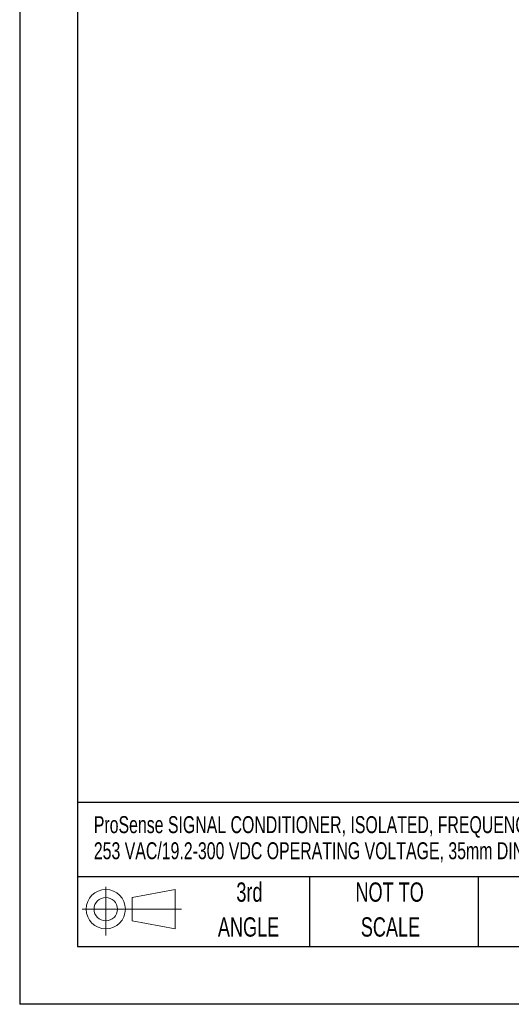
# Model space of a CAD drawing. Header units: millimetres. Extents: x 0 to 559, y 0 to 432.
# Tile 1 of 10: x 0 to 108, y 0 to 216. Entities that reach past the tile are written whole.
import ezdxf

# ---------------------------------------------------------------- set-up
doc = ezdxf.new("R2010")
doc.units = ezdxf.units.MM
doc.header["$LTSCALE"] = 2
doc.linetypes.add('CENTERX2', pattern=[20.32, 12.7, -2.54, 2.54, -2.54])
doc.layers.add('SLD-DEFPOINTS', color=7, linetype='Continuous')
doc.layers.add('TEXT', color=140, linetype='Continuous', lineweight=25)
doc.styles.add('SLDTEXTSTYLE0', font='TXT', dxfattribs={"width": 0.7})

# ---------------------------------------------------------------- blocks, each defined once
blk = doc.blocks.new('Block11')
at = {"color": 7, "linetype": 'Continuous', "lineweight": 18}
for p, q in [((5.18, 10.62), (5.18, 0)), ((10.96, 8.33), (20.35, 10.06)), ((20.35, 10.06), (20.35, 1.46)), ((10.96, 3.19), (10.96, 8.33)), ((0, 5.76), (21.75, 5.76)), ((10.96, 3.19), (20.35, 1.46))]:
    blk.add_line(p, q, dxfattribs=at)
for radius in [4.3, 2.57]:
    blk.add_circle((5.18, 5.76), radius, dxfattribs=at)
blk = doc.blocks.new('Block12')
at = {"layer": 'SLD-DEFPOINTS'}
blk.add_blockref('Block11', (0, 0), dxfattribs=at)
blk = doc.blocks.new('SW_NOTE_0')
at = {"layer": 'TEXT', "color": 0, "linetype": 'CENTERX2', "lineweight": 18, "char_height": 3.7137, "attachment_point": 1, "style": 'SLDTEXTSTYLE0'}
for s, insert in [('ProSense SIGNAL CONDITIONER, ISOLATED, FREQUENCY INPUT, CURRENT, VOLTAGE OR FREQUENCY OUTPUT, 21.6-', (0, 4.79)), ('253 VAC/19.2-300 VDC OPERATING VOLTAGE, 35mm DIN RAIL MOUNT', (0, -0.93))]:
    blk.add_mtext(s, dxfattribs=dict(at, insert=insert))
blk = doc.blocks.new('SW_NOTE_0_4')
at = {"layer": 'TEXT', "color": 0, "linetype": 'CENTERX2', "lineweight": 18, "char_height": 4.233, "attachment_point": 2, "style": 'SLDTEXTSTYLE0'}
for s, insert in [('NOT TO', (10.52, 5.46)), ('SCALE', (10.71, -2.19))]:
    blk.add_mtext(s, dxfattribs=dict(at, insert=insert))
blk = doc.blocks.new('SW_NOTE_0_5')
at = {"layer": 'TEXT', "color": 0, "linetype": 'CENTERX2', "lineweight": 18, "char_height": 4.233, "attachment_point": 2, "style": 'SLDTEXTSTYLE0'}
for s, insert in [('3rd', (4.63, 5.46)), ('ANGLE', (4.44, -2.19))]:
    blk.add_mtext(s, dxfattribs=dict(at, insert=insert))

msp = doc.modelspace()

# ---------------------------------------------------------------- linework, layer by layer
at = {"color": 7, "linetype": 'Continuous'}
for p in [(0.005, 431.805), (558.805, 0.005)]:
    msp.add_line(p, (0.005, 0.005), dxfattribs=at)
at = {"layer": 'TEXT'}
for p, q in [((12.7, 419.1), (12.7, 12.7)), ((546.1, 44.252), (12.7, 44.252)), ((546.1, 27.94), (12.7, 27.94)), ((63.5, 27.94), (63.5, 12.7)), ((100.423, 27.94), (100.423, 12.7)), ((12.7, 12.7), (546.1, 12.7))]:
    msp.add_line(p, q, dxfattribs=at)

# ---------------------------------------------------------------- block references
at = {"layer": 'SLD-DEFPOINTS'}
msp.add_blockref('Block12', (13.676, 15.108), dxfattribs=at)
at = {"layer": 'TEXT', "linetype": 'CENTERX2', "lineweight": 18}
for name, p in [('SW_NOTE_0', (16.24, 36.466)), ('SW_NOTE_0_5', (45.695, 21.271)), ('SW_NOTE_0_4', (70.514, 21.271))]:
    msp.add_blockref(name, p, dxfattribs=at)

doc.saveas('drawing.dxf')
